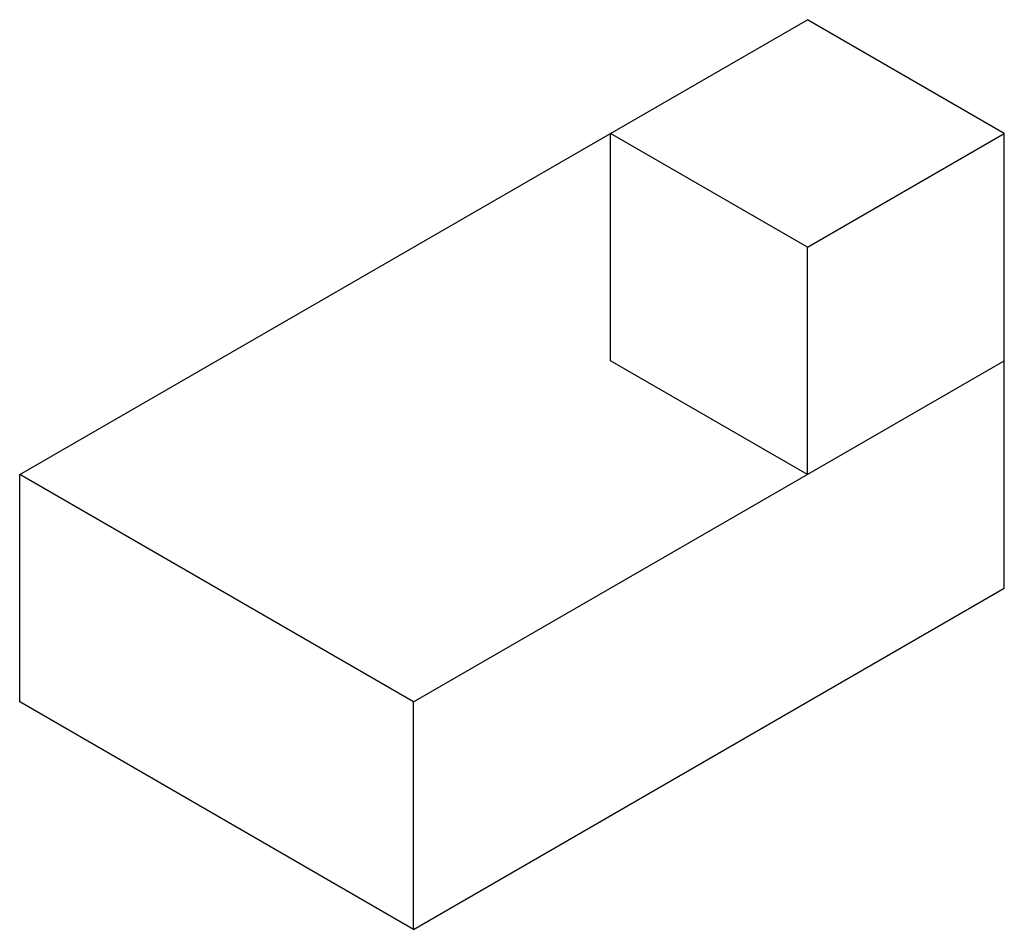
# Paper-space layout '_Isometric' of a CAD drawing. Header units: millimetres. Extents: x -851 to 740, y -601 to 868.
import ezdxf

# ---------------------------------------------------------------- set-up
doc = ezdxf.new("R2010")
doc.units = ezdxf.units.MM

psp = doc.layouts.new('_Isometric')

# ---------------------------------------------------------------- linework, layer by layer
at = {"color": 7, "linetype": 'Continuous', "lineweight": 25}
for p, q in [((104.1, 684.8), (422.3, 868.5)), ((740.5, 684.8), (422.3, 868.5)), ((-850.5, 133.7), (104.1, 684.7)), ((422.3, 501.1), (104.1, 684.8)), ((104.1, 317.4), (104.1, 684.8)), ((422.3, 501.1), (740.5, 684.8)), ((740.5, -50.1), (740.5, 684.8)), ((422.3, 133.7), (422.3, 501.1)), ((-214.1, -233.7), (740.5, 317.4)), ((422.3, 133.7), (104.1, 317.4)), ((-214.1, -233.7), (-850.5, 133.7)), ((-850.5, -233.8), (-850.5, 133.7)), ((-214.1, -601.2), (740.5, -50.1)), ((-214.1, -601.2), (-850.5, -233.8)), ((-214.1, -601.2), (-214.1, -233.7))]:
    psp.add_line(p, q, dxfattribs=at)

doc.saveas('drawing.dxf')
